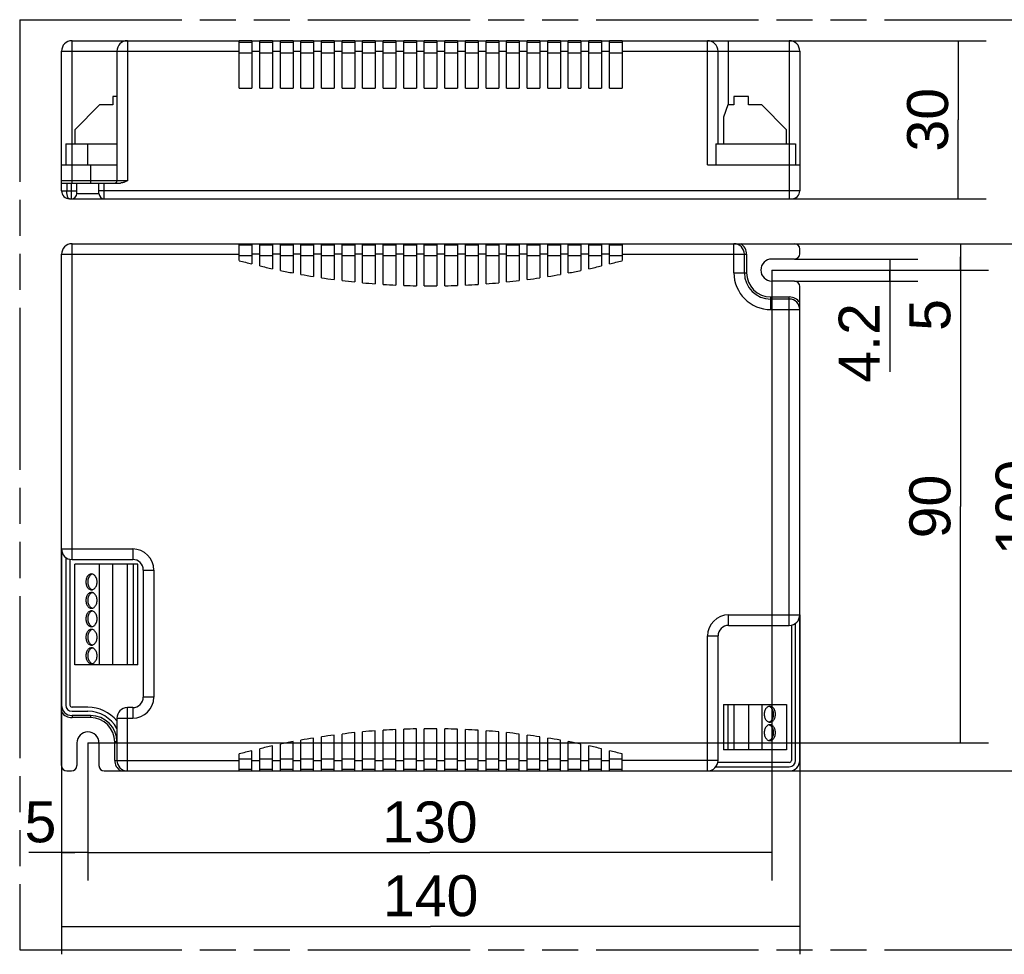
# Model space of a CAD drawing. Header units: millimetres. Extents: x 0 to 210, y 0 to 297.
# Tile 3 of 10: x 50 to 103, y 132 to 183. Entities that reach past the tile are written whole.
import ezdxf
from ezdxf.enums import TextEntityAlignment as Align

# ---------------------------------------------------------------- set-up
doc = ezdxf.new("R2010")
doc.units = ezdxf.units.MM
doc.header["$LTSCALE"] = 19.36
doc.linetypes.add('PHANTOM', pattern=[0.8, 0.45, -0.05, 0.1, -0.05, 0.1, -0.05])
doc.layers.get('0').update_dxf_attribs({"linetype": 'CONTINUOUS'})
for name, color, linetype in [('DEFAULT_3', 7, 'PHANTOM'), ('Z_AXIS', 7, 'CONTINUOUS'), ('Z_DIM_2D', 7, 'CONTINUOUS')]:
    doc.layers.add(name, color=color, linetype=linetype)
doc.styles.add('TEXTSTYLE_3', font='helveticaneueltw1g-ltcn.otf')
doc.dimstyles.new('DIMSTYLE_1', dxfattribs={"dimtxt": 2.2, "dimasz": 3.5, "dimexe": 1.5, "dimexo": 0, "dimgap": 0.55, "dimtad": 1, "dimdec": 0, "dimlfac": 3.529412, "dimdsep": 46, "dimtxsty": 'TEXTSTYLE_3', "dimcen": 0.09, "dimclrt": 5, "dimadec": 0, "dimazin": 0, "dimtp": 0.5, "dimtm": 0.5, "dimtfac": 1, "dimtdec": 0, "dimtofl": 0, "dimtmove": 0, "dimatfit": 3, "dimfxl": 0, "dimtolj": 1, "dimarcsym": 0})
doc.dimstyles.new('DIMSTYLE_2', dxfattribs={"dimtxt": 2.2, "dimasz": 3.5, "dimexe": 1.5, "dimexo": 0, "dimgap": 0.55, "dimtad": 1, "dimdec": 0, "dimlfac": 3.529412, "dimdsep": 46, "dimtxsty": 'TEXTSTYLE_3', "dimcen": 0.09, "dimclrt": 5, "dimadec": 0, "dimazin": 0, "dimtp": 0.3, "dimtm": 0.3, "dimtfac": 1, "dimtdec": 0, "dimtofl": 0, "dimtmove": 0, "dimatfit": 3, "dimfxl": 0, "dimtolj": 1, "dimarcsym": 0})
doc.dimstyles.new('DIMSTYLE_3', dxfattribs={"dimtxt": 2.2, "dimasz": 3.5, "dimexe": 1.5, "dimexo": 0, "dimgap": 0.55, "dimtad": 1, "dimlfac": 3.529412, "dimdsep": 46, "dimtxsty": 'TEXTSTYLE_3', "dimcen": 0.09, "dimclrt": 5, "dimadec": 0, "dimazin": 0, "dimtp": 0.1, "dimtm": 0.1, "dimtfac": 1, "dimtofl": 0, "dimtmove": 0, "dimatfit": 3, "dimfxl": 0, "dimtolj": 1, "dimarcsym": 0})
doc.dimstyles.new('DIMSTYLE_4', dxfattribs={"dimtxt": 2.2, "dimasz": 3.5, "dimexe": 1.5, "dimexo": 0, "dimgap": 0.55, "dimtad": 1, "dimlfac": 3.529412, "dimdsep": 46, "dimtxsty": 'TEXTSTYLE_3', "dimcen": 0.09, "dimclrt": 5, "dimadec": 0, "dimazin": 0, "dimtp": 0.5, "dimtm": 0.5, "dimtfac": 1, "dimtofl": 0, "dimtmove": 0, "dimatfit": 3, "dimfxl": 0, "dimtolj": 1, "dimarcsym": 0})
doc.dimstyles.new('DIMSTYLE_5', dxfattribs={"dimtxt": 2.2, "dimasz": 3.5, "dimexe": 1.5, "dimexo": 0, "dimgap": 0.55, "dimtad": 1, "dimlfac": 3.529412, "dimdsep": 46, "dimtxsty": 'TEXTSTYLE_3', "dimcen": 0.09, "dimclrt": 5, "dimadec": 0, "dimazin": 0, "dimtp": 0.3, "dimtm": 0.3, "dimtfac": 1, "dimtofl": 0, "dimtmove": 0, "dimatfit": 3, "dimfxl": 0, "dimtolj": 1, "dimarcsym": 0})
doc.dimstyles.new('DIMSTYLE_6', dxfattribs={"dimtxt": 2.2, "dimasz": 3.5, "dimexe": 1.5, "dimexo": 0, "dimgap": 0.55, "dimtad": 1, "dimlfac": 3.529412, "dimdsep": 46, "dimtxsty": 'TEXTSTYLE_3', "dimcen": 0.09, "dimclrt": 5, "dimadec": 0, "dimazin": 0, "dimtp": 0.2, "dimtm": 0.2, "dimtfac": 1, "dimtofl": 0, "dimtmove": 0, "dimatfit": 3, "dimfxl": 0, "dimtolj": 1, "dimarcsym": 0})

# ---------------------------------------------------------------- blocks, each defined once
blk = doc.blocks.new('*D1')
at = {"layer": 'Z_DIM_2D', "color": 2, "linetype": 'Continuous'}
for p, q in [((90.541, 169.221), (90.541, 136.411)), ((53.792, 143.806), (53.792, 136.411)), ((53.792, 137.911), (72.166, 137.911)), ((90.541, 137.911), (72.166, 137.911))]:
    blk.add_line(p, q, dxfattribs=at)
at = {"layer": 'Z_DIM_2D', "color": 5, "linetype": 'Continuous', "style": 'TEXTSTYLE_3'}
blk.add_text('130', height=2.2, dxfattribs=at).set_placement((72.166, 138.461), align=Align.CENTER)
blk = doc.blocks.new('_NONE')
blk = doc.blocks.new('*D2')
at = {"layer": 'Z_DIM_2D', "color": 2, "linetype": 'Continuous'}
for p, q in [((90.541, 169.221), (102.179, 169.221)), ((100.679, 169.221), (100.679, 156.514)), ((100.679, 143.806), (100.679, 156.514)), ((53.792, 143.806), (102.179, 143.806))]:
    blk.add_line(p, q, dxfattribs=at)
at = {"layer": 'Z_DIM_2D', "color": 5, "linetype": 'Continuous', "style": 'TEXTSTYLE_3'}
blk.add_text('90', height=2.2, rotation=90, dxfattribs=at).set_placement((100.129, 156.514), align=Align.CENTER)
blk = doc.blocks.new('*D3')
at = {"layer": 'Z_DIM_2D', "color": 2, "linetype": 'Continuous'}
for p, q in [((53.792, 143.806), (53.792, 136.416)), ((52.376, 142.588), (52.376, 136.416)), ((53.084, 137.916), (50.621, 137.916)), ((52.376, 137.916), (53.084, 137.916)), ((53.792, 137.916), (53.084, 137.916))]:
    blk.add_line(p, q, dxfattribs=at)
at = {"layer": 'Z_DIM_2D', "color": 5, "linetype": 'Continuous', "style": 'TEXTSTYLE_3'}
blk.add_text('5', height=2.2, dxfattribs=at).set_placement((52.099, 138.466), align=Align.RIGHT)
blk = doc.blocks.new('*D4')
at = {"layer": 'Z_DIM_2D', "color": 2, "linetype": 'Continuous'}
for p, q in [((91.759, 170.638), (102.179, 170.638)), ((100.679, 170.638), (100.679, 169.93)), ((100.679, 169.221), (100.679, 169.93)), ((100.679, 169.93), (100.679, 166.188)), ((90.541, 169.221), (102.179, 169.221))]:
    blk.add_line(p, q, dxfattribs=at)
at = {"layer": 'Z_DIM_2D', "color": 5, "linetype": 'Continuous', "style": 'TEXTSTYLE_3'}
blk.add_text('5', height=2.2, rotation=90, dxfattribs=at).set_placement((100.129, 167.666), align=Align.RIGHT)
blk = doc.blocks.new('*D5')
at = {"layer": 'Z_DIM_2D', "color": 2, "linetype": 'Continuous'}
for p, q in [((52.376, 154.233), (52.376, 132.446)), ((92.042, 150.691), (92.042, 132.446)), ((52.376, 133.946), (72.209, 133.946)), ((92.042, 133.946), (72.209, 133.946))]:
    blk.add_line(p, q, dxfattribs=at)
at = {"layer": 'Z_DIM_2D', "color": 5, "linetype": 'Continuous', "style": 'TEXTSTYLE_3'}
blk.add_text('140', height=2.2, dxfattribs=at).set_placement((72.209, 134.496), align=Align.CENTER)
blk = doc.blocks.new('*D6')
at = {"layer": 'Z_DIM_2D', "color": 2, "linetype": 'Continuous'}
for p, q in [((88.501, 170.638), (106.813, 170.638)), ((105.313, 170.638), (105.313, 156.471)), ((105.313, 142.305), (105.313, 156.471)), ((87.084, 142.305), (106.813, 142.305))]:
    blk.add_line(p, q, dxfattribs=at)
at = {"layer": 'Z_DIM_2D', "color": 5, "linetype": 'Continuous', "style": 'TEXTSTYLE_3'}
blk.add_text('100', height=2.2, rotation=90, dxfattribs=at).set_placement((104.763, 156.471), align=Align.CENTER)
blk = doc.blocks.new('*D7')
at = {"layer": 'Z_DIM_2D', "color": 2, "linetype": 'Continuous'}
for p, q in [((91.759, 169.816), (98.379, 169.816)), ((96.879, 169.816), (96.879, 169.221)), ((96.879, 168.626), (96.879, 169.221)), ((96.879, 169.221), (96.879, 163.75)), ((91.759, 168.626), (98.379, 168.626))]:
    blk.add_line(p, q, dxfattribs=at)
at = {"layer": 'Z_DIM_2D', "color": 5, "linetype": 'Continuous', "style": 'TEXTSTYLE_3'}
blk.add_text('4.2', height=2.2, rotation=90, dxfattribs=at).set_placement((96.329, 167.444), align=Align.RIGHT)
blk = doc.blocks.new('*D8')
at = {"layer": 'Z_DIM_2D', "color": 2, "linetype": 'Continuous'}
for p, q in [((91.476, 181.552), (102.056, 181.552)), ((100.556, 181.552), (100.556, 177.302)), ((100.556, 173.052), (100.556, 177.302)), ((91.476, 173.052), (102.056, 173.052))]:
    blk.add_line(p, q, dxfattribs=at)
at = {"layer": 'Z_DIM_2D', "color": 5, "linetype": 'Continuous', "style": 'TEXTSTYLE_3'}
blk.add_text('30', height=2.2, rotation=90, dxfattribs=at).set_placement((100.006, 177.302), align=Align.CENTER)

msp = doc.modelspace()

# ---------------------------------------------------------------- linework, layer by layer
at = {"color": 9, "linetype": 'Continuous'}
for p, q in [((52.9422, 173.9021), (52.9422, 181.5521)), ((55.9172, 181.5521), (55.9172, 174.0155)), ((87.0839, 174.8796), (87.0839, 181.5521)), ((88.2172, 178.0955), (88.2172, 181.5521)), ((91.4756, 181.5521), (91.4756, 173.0521)), ((52.3756, 180.9855), (61.9239, 180.9855)), ((62.6039, 180.9855), (63.0289, 180.9855)), ((63.7089, 180.9855), (64.1339, 180.9855)), ((64.8139, 180.9855), (65.2389, 180.9855)), ((65.9189, 180.9855), (66.3439, 180.9855)), ((67.0239, 180.9855), (67.4489, 180.9855)), ((68.1289, 180.9855), (68.5539, 180.9855)), ((69.2339, 180.9855), (69.6589, 180.9855)), ((70.3389, 180.9855), (70.7639, 180.9855)), ((71.4439, 180.9855), (71.8689, 180.9855)), ((72.5489, 180.9855), (72.9739, 180.9855)), ((73.6539, 180.9855), (74.0789, 180.9855)), ((74.7589, 180.9855), (75.1839, 180.9855)), ((75.8639, 180.9855), (76.2889, 180.9855)), ((76.9689, 180.9855), (77.3939, 180.9855)), ((78.0739, 180.9855), (78.4989, 180.9855)), ((79.1789, 180.9855), (79.6039, 180.9855)), ((80.2839, 180.9855), (80.7089, 180.9855)), ((81.3889, 180.9855), (81.8139, 180.9855)), ((82.4939, 180.9855), (92.0422, 180.9855)), ((61.9239, 180.9005), (62.6039, 180.9005)), ((63.0289, 180.9005), (63.7089, 180.9005)), ((64.1339, 180.9005), (64.8139, 180.9005)), ((65.2389, 180.9005), (65.9189, 180.9005)), ((66.3439, 180.9005), (67.0239, 180.9005)), ((67.4489, 180.9005), (68.1289, 180.9005)), ((68.5539, 180.9005), (69.2339, 180.9005)), ((69.6589, 180.9005), (70.3389, 180.9005)), ((70.7639, 180.9005), (71.4439, 180.9005)), ((71.8689, 180.9005), (72.5489, 180.9005)), ((72.9739, 180.9005), (73.6539, 180.9005)), ((74.0789, 180.9005), (74.7589, 180.9005)), ((75.1839, 180.9005), (75.8639, 180.9005)), ((76.2889, 180.9005), (76.9689, 180.9005)), ((77.3939, 180.9005), (78.0739, 180.9005)), ((78.4989, 180.9005), (79.1789, 180.9005)), ((79.6039, 180.9005), (80.2839, 180.9005)), ((80.7089, 180.9005), (81.3889, 180.9005)), ((81.8139, 180.9005), (82.4939, 180.9005)), ((53.9339, 174.8796), (53.9339, 173.9021)), ((55.9172, 174.0155), (52.3756, 174.0155)), ((52.6589, 173.9021), (52.6589, 173.4771)), ((52.9139, 173.0521), (52.9139, 173.9021)), ((54.6706, 173.0521), (54.6706, 173.9021)), ((52.3756, 173.4771), (53.1972, 173.4771)), ((53.1972, 173.3355), (54.3872, 173.3355)), ((92.0422, 173.4771), (54.3872, 173.4771)), ((52.9422, 153.6664), (52.9422, 170.6381)), ((88.5006, 169.0798), (88.5006, 170.6381)), ((52.3756, 170.0714), (61.9239, 170.0714)), ((62.6039, 169.9864), (61.9239, 169.9864)), ((63.0289, 170.0714), (62.6039, 170.0714)), ((63.7089, 169.9864), (63.0289, 169.9864)), ((64.1339, 170.0714), (63.7089, 170.0714)), ((64.8139, 169.9864), (64.1339, 169.9864)), ((65.2389, 170.0714), (64.8139, 170.0714)), ((65.9189, 169.9864), (65.2389, 169.9864)), ((66.3439, 170.0714), (65.9189, 170.0714)), ((67.0239, 169.9864), (66.3439, 169.9864)), ((67.4489, 170.0714), (67.0239, 170.0714)), ((68.1289, 169.9864), (67.4489, 169.9864)), ((68.5539, 170.0714), (68.1289, 170.0714)), ((69.2339, 169.9864), (68.5539, 169.9864)), ((69.6589, 170.0714), (69.2339, 170.0714)), ((70.3389, 169.9864), (69.6589, 169.9864)), ((70.7639, 170.0714), (70.3389, 170.0714)), ((71.4439, 169.9864), (70.7639, 169.9864)), ((71.8689, 170.0714), (71.4439, 170.0714)), ((72.5489, 169.9864), (71.8689, 169.9864)), ((72.9739, 170.0714), (72.5489, 170.0714)), ((73.6539, 169.9864), (72.9739, 169.9864)), ((74.0789, 170.0714), (73.6539, 170.0714)), ((74.7589, 169.9864), (74.0789, 169.9864)), ((75.1839, 170.0714), (74.7589, 170.0714)), ((75.8639, 169.9864), (75.1839, 169.9864)), ((76.2889, 170.0714), (75.8639, 170.0714)), ((76.9689, 169.9864), (76.2889, 169.9864)), ((77.3939, 170.0714), (76.9689, 170.0714)), ((78.0739, 169.9864), (77.3939, 169.9864)), ((78.4989, 170.0714), (78.0739, 170.0714)), ((79.1789, 169.9864), (78.4989, 169.9864)), ((79.6039, 170.0714), (79.1789, 170.0714)), ((80.2839, 169.9864), (79.6039, 169.9864)), ((80.7089, 170.0714), (80.2839, 170.0714)), ((81.3889, 169.9864), (80.7089, 169.9864)), ((81.8139, 170.0714), (81.3889, 170.0714)), ((82.4939, 169.9864), (81.8139, 169.9864)), ((82.4939, 170.0714), (89.1806, 170.0714)), ((89.1806, 170.0714), (89.1806, 169.0798)), ((88.5006, 169.0798), (89.1806, 169.0798)), ((90.4839, 167.7764), (91.4756, 167.7764)), ((90.4839, 167.0964), (90.4839, 167.7764)), ((91.4756, 150.1248), (91.4756, 167.7764)), ((90.4839, 167.0964), (92.0422, 167.0964)), ((52.3756, 154.2331), (56.2006, 154.2331)), ((56.2006, 154.2331), (56.2006, 153.6664)), ((56.7672, 153.0998), (57.3339, 153.0998)), ((57.3339, 153.0998), (57.3339, 146.2714)), ((88.2172, 150.6914), (92.0422, 150.6914)), ((88.2172, 150.1248), (88.2172, 150.6914)), ((87.0839, 149.5581), (87.6506, 149.5581)), ((87.0839, 142.3048), (87.0839, 149.5581)), ((57.3339, 146.2714), (56.7672, 146.2714)), ((55.9172, 142.3048), (55.9172, 145.7048)), ((56.2006, 145.7048), (56.2006, 145.1381)), ((52.9422, 145.2798), (52.9422, 145.1664)), ((53.9339, 145.1664), (52.9422, 145.1664)), ((53.9339, 145.2798), (53.9339, 145.1664)), ((55.3506, 145.1381), (56.2006, 145.1381)), ((55.2372, 142.8714), (55.2372, 143.8631)), ((55.3506, 143.8631), (55.2372, 143.8631)), ((55.2372, 142.8714), (61.9239, 142.8714)), ((61.9239, 142.9564), (62.6039, 142.9564)), ((62.6039, 142.8714), (63.0289, 142.8714)), ((63.0289, 142.9564), (63.7089, 142.9564)), ((63.7089, 142.8714), (64.1339, 142.8714)), ((64.1339, 142.9564), (64.8139, 142.9564)), ((64.8139, 142.8714), (65.2389, 142.8714)), ((65.2389, 142.9564), (65.9189, 142.9564)), ((65.9189, 142.8714), (66.3439, 142.8714)), ((66.3439, 142.9564), (67.0239, 142.9564)), ((67.0239, 142.8714), (67.4489, 142.8714)), ((67.4489, 142.9564), (68.1289, 142.9564)), ((68.1289, 142.8714), (68.5539, 142.8714)), ((68.5539, 142.9564), (69.2339, 142.9564)), ((69.2339, 142.8714), (69.6589, 142.8714)), ((69.6589, 142.9564), (70.3389, 142.9564)), ((70.3389, 142.8714), (70.7639, 142.8714)), ((70.7639, 142.9564), (71.4439, 142.9564)), ((71.4439, 142.8714), (71.8689, 142.8714)), ((71.8689, 142.9564), (72.5489, 142.9564)), ((72.5489, 142.8714), (72.9739, 142.8714)), ((72.9739, 142.9564), (73.6539, 142.9564)), ((73.6539, 142.8714), (74.0789, 142.8714)), ((74.0789, 142.9564), (74.7589, 142.9564)), ((74.7589, 142.8714), (75.1839, 142.8714)), ((75.1839, 142.9564), (75.8639, 142.9564)), ((75.8639, 142.8714), (76.2889, 142.8714)), ((76.2889, 142.9564), (76.9689, 142.9564)), ((76.9689, 142.8714), (77.3939, 142.8714)), ((77.3939, 142.9564), (78.0739, 142.9564)), ((78.0739, 142.8714), (78.4989, 142.8714)), ((78.4989, 142.9564), (79.1789, 142.9564)), ((79.1789, 142.8714), (79.6039, 142.8714)), ((79.6039, 142.9564), (80.2839, 142.9564)), ((80.2839, 142.8714), (80.7089, 142.8714)), ((80.7089, 142.9564), (81.3889, 142.9564)), ((81.3889, 142.8714), (81.8139, 142.8714)), ((81.8139, 142.9564), (82.4939, 142.9564)), ((87.6506, 142.8714), (82.4939, 142.8714))]:
    msp.add_line(p, q, dxfattribs=at)
at = {"color": 7, "linetype": 'Continuous'}
for p, q in [((52.9422, 181.5521), (61.9239, 181.5521)), ((61.9239, 179.0021), (61.9239, 181.5521)), ((61.9239, 181.4671), (62.6039, 181.4671)), ((62.6039, 181.5521), (62.6039, 179.0021)), ((62.6039, 181.5521), (63.0289, 181.5521)), ((63.0289, 179.0021), (63.0289, 181.5521)), ((63.0289, 181.4671), (63.7089, 181.4671)), ((63.7089, 181.5521), (63.7089, 179.0021)), ((63.7089, 181.5521), (64.1339, 181.5521)), ((64.1339, 179.0021), (64.1339, 181.5521)), ((64.1339, 181.4671), (64.8139, 181.4671)), ((64.8139, 181.5521), (64.8139, 179.0021)), ((64.8139, 181.5521), (65.2389, 181.5521)), ((65.2389, 179.0021), (65.2389, 181.5521)), ((65.2389, 181.4671), (65.9189, 181.4671)), ((65.9189, 181.5521), (65.9189, 179.0021)), ((65.9189, 181.5521), (66.3439, 181.5521)), ((66.3439, 179.0021), (66.3439, 181.5521)), ((66.3439, 181.4671), (67.0239, 181.4671)), ((67.0239, 181.5521), (67.0239, 179.0021)), ((67.0239, 181.5521), (67.4489, 181.5521)), ((67.4489, 179.0021), (67.4489, 181.5521)), ((67.4489, 181.4671), (68.1289, 181.4671)), ((68.1289, 181.5521), (68.1289, 179.0021)), ((68.1289, 181.5521), (68.5539, 181.5521)), ((68.5539, 179.0021), (68.5539, 181.5521)), ((68.5539, 181.4671), (69.2339, 181.4671)), ((69.2339, 181.5521), (69.2339, 179.0021)), ((69.2339, 181.5521), (69.6589, 181.5521)), ((69.6589, 179.0021), (69.6589, 181.5521)), ((69.6589, 181.4671), (70.3389, 181.4671)), ((70.3389, 181.5521), (70.3389, 179.0021)), ((70.3389, 181.5521), (70.7639, 181.5521)), ((70.7639, 179.0021), (70.7639, 181.5521)), ((70.7639, 181.4671), (71.4439, 181.4671)), ((71.4439, 181.5521), (71.4439, 179.0021)), ((71.4439, 181.5521), (71.8689, 181.5521)), ((71.8689, 179.0021), (71.8689, 181.5521)), ((71.8689, 181.4671), (72.5489, 181.4671)), ((72.5489, 181.5521), (72.5489, 179.0021)), ((72.5489, 181.5521), (72.9739, 181.5521)), ((72.9739, 179.0021), (72.9739, 181.5521)), ((72.9739, 181.4671), (73.6539, 181.4671)), ((73.6539, 181.5521), (73.6539, 179.0021)), ((73.6539, 181.5521), (74.0789, 181.5521)), ((74.0789, 179.0021), (74.0789, 181.5521)), ((74.0789, 181.4671), (74.7589, 181.4671)), ((74.7589, 181.5521), (74.7589, 179.0021)), ((74.7589, 181.5521), (75.1839, 181.5521)), ((75.1839, 179.0021), (75.1839, 181.5521)), ((75.1839, 181.4671), (75.8639, 181.4671)), ((75.8639, 181.5521), (75.8639, 179.0021)), ((75.8639, 181.5521), (76.2889, 181.5521)), ((76.2889, 179.0021), (76.2889, 181.5521)), ((76.2889, 181.4671), (76.9689, 181.4671)), ((76.9689, 181.5521), (77.3939, 181.5521)), ((76.9689, 181.5521), (76.9689, 179.0021)), ((77.3939, 179.0021), (77.3939, 181.5521)), ((77.3939, 181.4671), (78.0739, 181.4671)), ((78.0739, 181.5521), (78.4989, 181.5521)), ((78.0739, 181.5521), (78.0739, 179.0021)), ((78.4989, 179.0021), (78.4989, 181.5521)), ((78.4989, 181.4671), (79.1789, 181.4671)), ((79.1789, 181.5521), (79.6039, 181.5521)), ((79.1789, 181.5521), (79.1789, 179.0021)), ((79.6039, 179.0021), (79.6039, 181.5521)), ((79.6039, 181.4671), (80.2839, 181.4671)), ((80.2839, 181.5521), (80.7089, 181.5521)), ((80.2839, 181.5521), (80.2839, 179.0021)), ((80.7089, 179.0021), (80.7089, 181.5521)), ((80.7089, 181.4671), (81.3889, 181.4671)), ((81.3889, 181.5521), (81.8139, 181.5521)), ((81.3889, 181.5521), (81.3889, 179.0021)), ((81.8139, 179.0021), (81.8139, 181.5521)), ((81.8139, 181.4671), (82.4939, 181.4671)), ((82.4939, 181.5521), (91.4756, 181.5521)), ((82.4939, 181.5521), (82.4939, 179.0021)), ((52.3756, 173.4771), (52.3756, 180.9855)), ((55.3506, 180.9855), (55.3506, 174.0155)), ((87.6506, 176.013), (87.6506, 180.9855)), ((92.0422, 180.9855), (92.0422, 173.4771)), ((61.9239, 179.0021), (62.6039, 179.0021)), ((63.0289, 179.0021), (63.7089, 179.0021)), ((64.1339, 179.0021), (64.8139, 179.0021)), ((65.2389, 179.0021), (65.9189, 179.0021)), ((66.3439, 179.0021), (67.0239, 179.0021)), ((67.4489, 179.0021), (68.1289, 179.0021)), ((68.5539, 179.0021), (69.2339, 179.0021)), ((69.6589, 179.0021), (70.3389, 179.0021)), ((70.7639, 179.0021), (71.4439, 179.0021)), ((71.8689, 179.0021), (72.5489, 179.0021)), ((72.9739, 179.0021), (73.6539, 179.0021)), ((74.0789, 179.0021), (74.7589, 179.0021)), ((75.1839, 179.0021), (75.8639, 179.0021)), ((76.2889, 179.0021), (76.9689, 179.0021)), ((77.3939, 179.0021), (78.0739, 179.0021)), ((78.4989, 179.0021), (79.1789, 179.0021)), ((79.6039, 179.0021), (80.2839, 179.0021)), ((80.7089, 179.0021), (81.3889, 179.0021)), ((81.8139, 179.0021), (82.4939, 179.0021)), ((55.1239, 178.5488), (55.1239, 178.0955)), ((55.3506, 178.5488), (55.1239, 178.5488)), ((89.2939, 178.5488), (88.5006, 178.5488)), ((88.5006, 178.5488), (88.5006, 178.0955)), ((89.2939, 178.0955), (89.2939, 178.5488)), ((54.4156, 178.0955), (53.0839, 176.7638)), ((55.1239, 178.0955), (54.4156, 178.0955)), ((88.1711, 178.0955), (87.9339, 177.4438)), ((88.5006, 178.0955), (88.1711, 178.0955)), ((90.0022, 178.0955), (89.2939, 178.0955)), ((91.3339, 176.7638), (90.0022, 178.0955)), ((87.9339, 177.4438), (87.9339, 176.013)), ((53.0839, 176.7638), (53.0839, 176.013)), ((91.3339, 176.013), (91.3339, 176.7638)), ((52.6022, 176.013), (52.6022, 174.8796)), ((52.6022, 176.013), (53.7922, 176.013)), ((87.5372, 176.013), (91.8156, 176.013)), ((87.5372, 176.013), (87.5372, 174.8796)), ((91.8156, 176.013), (91.8156, 174.8796)), ((52.3756, 174.8796), (53.9339, 174.8796)), ((87.0839, 174.8796), (92.0422, 174.8796)), ((52.3756, 173.9021), (55.5413, 173.9021)), ((53.1972, 173.3355), (53.1972, 173.9021)), ((54.3872, 173.3355), (54.3872, 173.9021)), ((52.8006, 173.0521), (91.6172, 173.0521)), ((52.9422, 170.6381), (91.7589, 170.6381)), ((61.9239, 169.728), (61.9239, 170.6381)), ((62.6039, 170.5531), (61.9239, 170.5531)), ((62.6039, 170.6381), (62.6039, 169.5519)), ((63.0289, 169.4483), (63.0289, 170.6381)), ((63.7089, 170.5531), (63.0289, 170.5531)), ((63.7089, 170.6381), (63.7089, 169.2928)), ((64.1339, 169.202), (64.1339, 170.6381)), ((64.8139, 170.5531), (64.1339, 170.5531)), ((64.8139, 170.6381), (64.8139, 169.0668)), ((65.2389, 168.9886), (65.2389, 170.6381)), ((65.9189, 170.5531), (65.2389, 170.5531)), ((65.9189, 170.6381), (65.9189, 168.8733)), ((66.3439, 168.8074), (66.3439, 170.6381)), ((67.0239, 170.5531), (66.3439, 170.5531)), ((67.0239, 170.6381), (67.0239, 168.7118)), ((67.4489, 168.6581), (67.4489, 170.6381)), ((68.1289, 170.5531), (67.4489, 170.5531)), ((68.1289, 170.6381), (68.1289, 168.5818)), ((68.5539, 168.5402), (68.5539, 170.6381)), ((69.2339, 170.5531), (68.5539, 170.5531)), ((69.2339, 170.6381), (69.2339, 168.4832)), ((69.6589, 168.4535), (69.6589, 170.6381)), ((70.3389, 170.5531), (69.6589, 170.5531)), ((70.3389, 170.6381), (70.3389, 168.4155)), ((70.7639, 168.3978), (70.7639, 170.6381)), ((71.4439, 170.5531), (70.7639, 170.5531)), ((71.4439, 170.6381), (71.4439, 168.3788)), ((71.8689, 168.3729), (71.8689, 170.6381)), ((72.5489, 170.5531), (71.8689, 170.5531)), ((72.5489, 170.6381), (72.5489, 168.3729)), ((72.9739, 168.3788), (72.9739, 170.6381)), ((73.6539, 170.5531), (72.9739, 170.5531)), ((73.6539, 170.6381), (73.6539, 168.3978)), ((74.0789, 168.4155), (74.0789, 170.6381)), ((74.7589, 170.5531), (74.0789, 170.5531)), ((74.7589, 170.6381), (74.7589, 168.4535)), ((75.1839, 168.4832), (75.1839, 170.6381)), ((75.8639, 170.5531), (75.1839, 170.5531)), ((75.8639, 170.6381), (75.8639, 168.5402)), ((76.2889, 168.5818), (76.2889, 170.6381)), ((76.9689, 170.5531), (76.2889, 170.5531)), ((76.9689, 170.6381), (76.9689, 168.6581)), ((77.3939, 168.7118), (77.3939, 170.6381)), ((78.0739, 170.5531), (77.3939, 170.5531)), ((78.0739, 170.6381), (78.0739, 168.8074)), ((78.4989, 168.8733), (78.4989, 170.6381)), ((79.1789, 170.5531), (78.4989, 170.5531)), ((79.1789, 170.6381), (79.1789, 168.9886)), ((79.6039, 169.0668), (79.6039, 170.6381)), ((80.2839, 170.5531), (79.6039, 170.5531)), ((80.2839, 170.6381), (80.2839, 169.202)), ((80.7089, 169.2928), (80.7089, 170.6381)), ((81.3889, 170.5531), (80.7089, 170.5531)), ((81.3889, 170.6381), (81.3889, 169.4483)), ((81.8139, 169.5519), (81.8139, 170.6381)), ((82.4939, 170.5531), (81.8139, 170.5531)), ((82.4939, 170.6381), (82.4939, 169.728)), ((92.0422, 170.0998), (92.0422, 170.3548)), ((52.3756, 142.5881), (52.3756, 170.0714)), ((89.0672, 169.0798), (89.0672, 170.0714)), ((91.7589, 169.8164), (90.5406, 169.8164)), ((91.7589, 168.6264), (90.5406, 168.6264)), ((92.0422, 142.8714), (92.0422, 168.3431)), ((91.4756, 167.6631), (90.4839, 167.6631)), ((52.6022, 153.7798), (52.6022, 145.8464)), ((52.8289, 153.6779), (52.8289, 145.8464)), ((52.9422, 153.6664), (56.2006, 153.6664)), ((53.0839, 147.9998), (53.0839, 153.4114)), ((56.4839, 153.4114), (53.0839, 153.4114)), ((54.4156, 147.9998), (54.4156, 153.4114)), ((55.1239, 147.9998), (55.1239, 153.4114)), ((55.9172, 147.9998), (55.9172, 153.4114)), ((56.2467, 147.9998), (56.2467, 153.4114)), ((56.4839, 147.9998), (56.4839, 153.4114)), ((56.7672, 153.0998), (56.7672, 146.2714)), ((54.0079, 152.8728), (53.9706, 152.8549)), ((54.0356, 152.8806), (54.0079, 152.8728)), ((53.9706, 152.0697), (54.0079, 152.0517)), ((54.0079, 151.8811), (53.9706, 151.8632)), ((54.0079, 152.0517), (54.0356, 152.044)), ((54.0356, 151.8889), (54.0079, 151.8811)), ((53.9706, 151.078), (54.0079, 151.0601)), ((54.0079, 150.8894), (53.9706, 150.8715)), ((54.0079, 151.0601), (54.0356, 151.0523)), ((54.0356, 150.8972), (54.0079, 150.8894)), ((53.9706, 150.0863), (54.0079, 150.0684)), ((54.0079, 149.8978), (53.9706, 149.8799)), ((54.0079, 150.0684), (54.0356, 150.0606)), ((54.0356, 149.9056), (54.0079, 149.8978)), ((88.2172, 150.1248), (91.4756, 150.1248)), ((91.5889, 150.1362), (91.5889, 142.8714)), ((91.8156, 142.8714), (91.8156, 150.2381)), ((87.6506, 142.8714), (87.6506, 149.5581)), ((53.9706, 149.0947), (54.0079, 149.0767)), ((54.0079, 148.9061), (53.9706, 148.8882)), ((54.0079, 149.0767), (54.0356, 149.069)), ((54.0356, 148.9139), (54.0079, 148.9061)), ((56.4839, 147.9998), (53.0839, 147.9998)), ((53.9706, 148.103), (54.0079, 148.0851)), ((54.0079, 148.0851), (54.0356, 148.0773)), ((53.7922, 145.7331), (52.9422, 145.7331)), ((52.9422, 145.5064), (53.7922, 145.5064)), ((56.2006, 145.7048), (55.9172, 145.7048)), ((87.9339, 145.8748), (91.3339, 145.8748)), ((87.9339, 145.8748), (87.9339, 143.4381)), ((88.1711, 145.8748), (88.1711, 143.4381)), ((88.5006, 145.8748), (88.5006, 143.4381)), ((89.2939, 145.8748), (89.2939, 143.4381)), ((90.0022, 145.8748), (90.0022, 143.4381)), ((91.3339, 145.8748), (91.3339, 143.4381)), ((53.9339, 145.2798), (52.9422, 145.2798)), ((55.3506, 145.1381), (55.3506, 142.8714)), ((69.2339, 142.3048), (69.2339, 144.4597)), ((69.6589, 142.3048), (69.6589, 144.4894)), ((70.3389, 142.3048), (70.3389, 144.5273)), ((70.7639, 142.3048), (70.7639, 144.5451)), ((71.4439, 142.3048), (71.4439, 144.5641)), ((71.8689, 142.3048), (71.8689, 144.57)), ((72.5489, 142.3048), (72.5489, 144.57)), ((72.9739, 142.3048), (72.9739, 144.5641)), ((73.6539, 142.3048), (73.6539, 144.5451)), ((74.0789, 142.3048), (74.0789, 144.5273)), ((74.7589, 142.3048), (74.7589, 144.4894)), ((75.1839, 142.3048), (75.1839, 144.4597)), ((65.2389, 142.3048), (65.2389, 143.9543)), ((65.9189, 142.3048), (65.9189, 144.0695)), ((66.3439, 142.3048), (66.3439, 144.1354)), ((67.0239, 142.3048), (67.0239, 144.2311)), ((67.4489, 142.3048), (67.4489, 144.2848)), ((68.1289, 142.3048), (68.1289, 144.361)), ((68.5539, 142.3048), (68.5539, 144.4027)), ((75.8639, 142.3048), (75.8639, 144.4027)), ((76.2889, 142.3048), (76.2889, 144.361)), ((76.9689, 142.3048), (76.9689, 144.2848)), ((77.3939, 142.3048), (77.3939, 144.2311)), ((78.0739, 142.3048), (78.0739, 144.1354)), ((78.4989, 142.3048), (78.4989, 144.0695)), ((79.1789, 142.3048), (79.1789, 143.9543)), ((53.1972, 143.8064), (53.1972, 142.5881)), ((54.3872, 143.8064), (54.3872, 142.5881)), ((62.6039, 142.3048), (62.6039, 143.391)), ((63.0289, 142.3048), (63.0289, 143.4946)), ((63.7089, 142.3048), (63.7089, 143.65)), ((64.1339, 142.3048), (64.1339, 143.7408)), ((64.8139, 142.3048), (64.8139, 143.876)), ((79.6039, 142.3048), (79.6039, 143.876)), ((80.2839, 142.3048), (80.2839, 143.7408)), ((80.7089, 142.3048), (80.7089, 143.65)), ((81.3889, 142.3048), (81.3889, 143.4946)), ((81.8139, 142.3048), (81.8139, 143.391)), ((91.3339, 143.4381), (87.9339, 143.4381)), ((61.9239, 142.3048), (61.9239, 143.2149)), ((82.4939, 142.3048), (82.4939, 143.2149)), ((52.6589, 142.3048), (52.9139, 142.3048)), ((54.6706, 142.3048), (91.4756, 142.3048)), ((61.9239, 142.3898), (62.6039, 142.3898)), ((63.0289, 142.3898), (63.7089, 142.3898)), ((64.1339, 142.3898), (64.8139, 142.3898)), ((65.2389, 142.3898), (65.9189, 142.3898)), ((66.3439, 142.3898), (67.0239, 142.3898)), ((67.4489, 142.3898), (68.1289, 142.3898)), ((68.5539, 142.3898), (69.2339, 142.3898)), ((69.6589, 142.3898), (70.3389, 142.3898)), ((70.7639, 142.3898), (71.4439, 142.3898)), ((71.8689, 142.3898), (72.5489, 142.3898)), ((72.9739, 142.3898), (73.6539, 142.3898)), ((74.0789, 142.3898), (74.7589, 142.3898)), ((75.1839, 142.3898), (75.8639, 142.3898)), ((76.2889, 142.3898), (76.9689, 142.3898)), ((77.3939, 142.3898), (78.0739, 142.3898)), ((78.4989, 142.3898), (79.1789, 142.3898)), ((79.6039, 142.3898), (80.2839, 142.3898)), ((80.7089, 142.3898), (81.3889, 142.3898)), ((81.8139, 142.3898), (82.4939, 142.3898)), ((87.5372, 142.5314), (91.4756, 142.5314)), ((91.4756, 142.7581), (87.6391, 142.7581))]:
    msp.add_line(p, q, dxfattribs=at)
for points in [[(55.9172, 174.0155), (55.8755, 173.9967), (55.8347, 173.9791), (55.7949, 173.9627), (55.756, 173.9477), (55.7178, 173.9345), (55.6805, 173.9233), (55.6443, 173.9143), (55.6091, 173.9077), (55.5747, 173.9037), (55.5413, 173.9021)], [(53.9855, 152.8873), (53.949, 152.8841), (53.9135, 152.8749), (53.8789, 152.8596), (53.8458, 152.8386), (53.8148, 152.812), (53.7862, 152.7804), (53.7605, 152.7441), (53.7381, 152.7037), (53.7194, 152.6598), (53.7045, 152.613), (53.6937, 152.564), (53.6871, 152.5135), (53.685, 152.4623), (53.6871, 152.411), (53.6937, 152.3606), (53.7045, 152.3116), (53.7194, 152.2648), (53.7381, 152.2208), (53.7605, 152.1805), (53.7862, 152.1441), (53.8148, 152.1125), (53.8458, 152.0859), (53.8789, 152.0649), (53.9135, 152.0496), (53.949, 152.0404), (53.9855, 152.0373)], [(53.9855, 152.0373), (54.0219, 152.0404), (54.0574, 152.0496), (54.092, 152.0649), (54.1251, 152.0859), (54.1562, 152.1125), (54.1847, 152.1441), (54.2104, 152.1805), (54.2328, 152.2208), (54.2515, 152.2648), (54.2665, 152.3116), (54.2772, 152.3606), (54.2838, 152.411), (54.286, 152.4623), (54.2838, 152.5135), (54.2772, 152.564), (54.2665, 152.613), (54.2515, 152.6598), (54.2328, 152.7037), (54.2104, 152.7441), (54.1847, 152.7804), (54.1562, 152.812), (54.1251, 152.8386), (54.092, 152.8596), (54.0574, 152.8749), (54.0219, 152.8841), (53.9855, 152.8873)], [(53.9706, 152.8549), (53.9354, 152.8303), (53.9027, 152.7994), (53.8731, 152.7628), (53.8472, 152.721), (53.8254, 152.6748), (53.808, 152.6249), (53.7954, 152.5723), (53.7877, 152.5177), (53.7851, 152.4623), (53.7877, 152.4068), (53.7954, 152.3523), (53.808, 152.2996), (53.8254, 152.2498), (53.8472, 152.2036), (53.8731, 152.1617), (53.9027, 152.1251), (53.9354, 152.0942), (53.9706, 152.0697)], [(53.9855, 151.8956), (53.949, 151.8924), (53.9135, 151.8832), (53.8789, 151.8679), (53.8458, 151.8469), (53.8148, 151.8203), (53.7862, 151.7887), (53.7605, 151.7524), (53.7381, 151.712), (53.7194, 151.6681), (53.7045, 151.6213), (53.6937, 151.5723), (53.6871, 151.5218), (53.685, 151.4706), (53.6871, 151.4194), (53.6937, 151.3689), (53.7045, 151.3199), (53.7194, 151.2731), (53.7381, 151.2292), (53.7605, 151.1888), (53.7862, 151.1525), (53.8148, 151.1209), (53.8458, 151.0943), (53.8789, 151.0732), (53.9135, 151.0579), (53.949, 151.0488), (53.9855, 151.0456)], [(53.9706, 151.8632), (53.9354, 151.8387), (53.9027, 151.8077), (53.8731, 151.7711), (53.8472, 151.7293), (53.8254, 151.6831), (53.808, 151.6332), (53.7954, 151.5806), (53.7877, 151.5261), (53.7851, 151.4706), (53.7877, 151.4151), (53.7954, 151.3606), (53.808, 151.308), (53.8254, 151.2581), (53.8472, 151.2119), (53.8731, 151.1701), (53.9027, 151.1335), (53.9354, 151.1025), (53.9706, 151.078)], [(53.9855, 151.0456), (54.0219, 151.0488), (54.0574, 151.0579), (54.092, 151.0732), (54.1251, 151.0943), (54.1562, 151.1209), (54.1847, 151.1525), (54.2104, 151.1888), (54.2328, 151.2292), (54.2515, 151.2731), (54.2665, 151.3199), (54.2772, 151.3689), (54.2838, 151.4194), (54.286, 151.4706), (54.2838, 151.5218), (54.2772, 151.5723), (54.2665, 151.6213), (54.2515, 151.6681), (54.2328, 151.712), (54.2104, 151.7524), (54.1847, 151.7887), (54.1562, 151.8203), (54.1251, 151.8469), (54.092, 151.8679), (54.0574, 151.8832), (54.0219, 151.8924), (53.9855, 151.8956)], [(53.9855, 150.9039), (53.949, 150.9008), (53.9135, 150.8916), (53.8789, 150.8763), (53.8458, 150.8552), (53.8148, 150.8287), (53.7862, 150.797), (53.7605, 150.7607), (53.7381, 150.7204), (53.7194, 150.6764), (53.7045, 150.6296), (53.6937, 150.5806), (53.6871, 150.5302), (53.685, 150.4789), (53.6871, 150.4277), (53.6937, 150.3772), (53.7045, 150.3282), (53.7194, 150.2814), (53.7381, 150.2375), (53.7605, 150.1971), (53.7862, 150.1608), (53.8148, 150.1292), (53.8458, 150.1026), (53.8789, 150.0816), (53.9135, 150.0663), (53.949, 150.0571), (53.9855, 150.0539)], [(53.9706, 150.8715), (53.9354, 150.847), (53.9027, 150.8161), (53.8731, 150.7795), (53.8472, 150.7376), (53.8254, 150.6914), (53.808, 150.6416), (53.7954, 150.5889), (53.7877, 150.5344), (53.7851, 150.4789), (53.7877, 150.4235), (53.7954, 150.3689), (53.808, 150.3163), (53.8254, 150.2664), (53.8472, 150.2202), (53.8731, 150.1784), (53.9027, 150.1418), (53.9354, 150.1109), (53.9706, 150.0863)], [(53.9855, 150.0539), (54.0219, 150.0571), (54.0574, 150.0663), (54.092, 150.0816), (54.1251, 150.1026), (54.1562, 150.1292), (54.1847, 150.1608), (54.2104, 150.1971), (54.2328, 150.2375), (54.2515, 150.2814), (54.2665, 150.3282), (54.2772, 150.3772), (54.2838, 150.4277), (54.286, 150.4789), (54.2838, 150.5302), (54.2772, 150.5806), (54.2665, 150.6296), (54.2515, 150.6764), (54.2328, 150.7204), (54.2104, 150.7607), (54.1847, 150.797), (54.1562, 150.8287), (54.1251, 150.8552), (54.092, 150.8763), (54.0574, 150.8916), (54.0219, 150.9008), (53.9855, 150.9039)], [(53.9855, 149.9123), (53.949, 149.9091), (53.9135, 149.8999), (53.8789, 149.8846), (53.8458, 149.8636), (53.8148, 149.837), (53.7862, 149.8054), (53.7605, 149.7691), (53.7381, 149.7287), (53.7194, 149.6848), (53.7045, 149.638), (53.6937, 149.589), (53.6871, 149.5385), (53.685, 149.4873), (53.6871, 149.436), (53.6937, 149.3856), (53.7045, 149.3366), (53.7194, 149.2898), (53.7381, 149.2458), (53.7605, 149.2055), (53.7862, 149.1691), (53.8148, 149.1375), (53.8458, 149.1109), (53.8789, 149.0899), (53.9135, 149.0746), (53.949, 149.0654), (53.9855, 149.0623)], [(53.9706, 149.8799), (53.9354, 149.8553), (53.9027, 149.8244), (53.8731, 149.7878), (53.8472, 149.746), (53.8254, 149.6998), (53.808, 149.6499), (53.7954, 149.5973), (53.7877, 149.5427), (53.7851, 149.4873), (53.7877, 149.4318), (53.7954, 149.3773), (53.808, 149.3246), (53.8254, 149.2748), (53.8472, 149.2286), (53.8731, 149.1867), (53.9027, 149.1501), (53.9354, 149.1192), (53.9706, 149.0947)], [(53.9855, 149.0623), (54.0219, 149.0654), (54.0574, 149.0746), (54.092, 149.0899), (54.1251, 149.1109), (54.1562, 149.1375), (54.1847, 149.1691), (54.2104, 149.2055), (54.2328, 149.2458), (54.2515, 149.2898), (54.2665, 149.3366), (54.2772, 149.3856), (54.2838, 149.436), (54.286, 149.4873), (54.2838, 149.5385), (54.2772, 149.589), (54.2665, 149.638), (54.2515, 149.6848), (54.2328, 149.7287), (54.2104, 149.7691), (54.1847, 149.8054), (54.1562, 149.837), (54.1251, 149.8636), (54.092, 149.8846), (54.0574, 149.8999), (54.0219, 149.9091), (53.9855, 149.9123)], [(53.9855, 148.9206), (53.949, 148.9174), (53.9135, 148.9082), (53.8789, 148.8929), (53.8458, 148.8719), (53.8148, 148.8453), (53.7862, 148.8137), (53.7605, 148.7774), (53.7381, 148.737), (53.7194, 148.6931), (53.7045, 148.6463), (53.6937, 148.5973), (53.6871, 148.5468), (53.685, 148.4956), (53.6871, 148.4444), (53.6937, 148.3939), (53.7045, 148.3449), (53.7194, 148.2981), (53.7381, 148.2542), (53.7605, 148.2138), (53.7862, 148.1775), (53.8148, 148.1459), (53.8458, 148.1193), (53.8789, 148.0982), (53.9135, 148.0829), (53.949, 148.0738), (53.9855, 148.0706)], [(53.9706, 148.8882), (53.9354, 148.8637), (53.9027, 148.8327), (53.8731, 148.7961), (53.8472, 148.7543), (53.8254, 148.7081), (53.808, 148.6582), (53.7954, 148.6056), (53.7877, 148.5511), (53.7851, 148.4956), (53.7877, 148.4401), (53.7954, 148.3856), (53.808, 148.333), (53.8254, 148.2831), (53.8472, 148.2369), (53.8731, 148.1951), (53.9027, 148.1585), (53.9354, 148.1275), (53.9706, 148.103)], [(53.9855, 148.0706), (54.0219, 148.0738), (54.0574, 148.0829), (54.092, 148.0982), (54.1251, 148.1193), (54.1562, 148.1459), (54.1847, 148.1775), (54.2104, 148.2138), (54.2328, 148.2542), (54.2515, 148.2981), (54.2665, 148.3449), (54.2772, 148.3939), (54.2838, 148.4444), (54.286, 148.4956), (54.2838, 148.5468), (54.2772, 148.5973), (54.2665, 148.6463), (54.2515, 148.6931), (54.2328, 148.737), (54.2104, 148.7774), (54.1847, 148.8137), (54.1562, 148.8453), (54.1251, 148.8719), (54.092, 148.8929), (54.0574, 148.9082), (54.0219, 148.9174), (53.9855, 148.9206)]]:
    msp.add_lwpolyline(points, dxfattribs=at)
at = {"color": 9, "linetype": 'Continuous'}
msp.add_lwpolyline([(52.8006, 173.0521), (52.7844, 173.0549), (52.7685, 173.0632), (52.7529, 173.077), (52.7378, 173.0961), (52.7237, 173.1201), (52.7107, 173.1487), (52.6989, 173.1811), (52.6885, 173.217), (52.6796, 173.2559), (52.6722, 173.2973), (52.6664, 173.3406), (52.6622, 173.3853), (52.6597, 173.431), (52.6589, 173.4771)], dxfattribs=at)
at = {"color": 7, "linetype": 'Continuous'}
for centre, radius, start, end in [((52.9422, 180.9855), 0.5667, 90, 180), ((55.9172, 180.9855), 0.5667, 90, 180), ((87.0839, 180.9855), 0.5667, 0, 90), ((91.4756, 180.9855), 0.5667, 0, 90), ((55.2372, 174.0155), 0.1133, 270, 360), ((52.8006, 173.4771), 0.425, 180, 270), ((52.9139, 173.3355), 0.2833, 270, 360), ((54.6706, 173.3355), 0.2833, 180, 270), ((91.6172, 173.4771), 0.425, 270, 360), ((52.9422, 170.0714), 0.5667, 90, 180), ((88.5006, 170.0714), 0.5667, 0, 90), ((91.7589, 170.3548), 0.2833, 0, 90), ((90.5406, 169.2214), 0.595, 90, 270), ((91.7589, 170.0998), 0.2833, 270, 360), ((90.4839, 169.0798), 1.4167, 180, 270), ((91.7589, 168.3431), 0.2833, 0, 90), ((91.4756, 167.0964), 0.5667, 0, 90), ((52.9422, 154.2331), 0.5667, 180, 270), ((56.2006, 153.0998), 0.5667, 0, 90), ((91.4756, 150.6914), 0.5667, 270, 360), ((88.2172, 149.5581), 0.5667, 90, 180), ((56.2006, 146.2714), 0.5667, 270, 360), ((52.9422, 145.8464), 0.5667, 180, 270), ((52.9422, 145.8464), 0.34, 180, 270), ((52.9422, 145.8464), 0.1133, 180, 270), ((55.9172, 145.1381), 0.5667, 90, 180), ((53.7922, 143.8064), 0.595, 0, 180), ((55.9172, 142.8714), 0.5667, 180, 270), ((87.0839, 142.8714), 0.5667, 270, 360), ((91.4756, 142.8714), 0.5667, 270, 360), ((91.4756, 142.8714), 0.34, 270, 360), ((91.4756, 142.8714), 0.1133, 270, 360), ((52.6589, 142.5881), 0.2833, 180, 270), ((52.9139, 142.5881), 0.2833, 270, 360), ((54.6706, 142.5881), 0.2833, 180, 270)]:
    msp.add_arc(centre, radius, start, end, dxfattribs=at)
at = {"color": 9, "linetype": 'Continuous'}
for centre, radius, start, end in [((88.5006, 170.0714), 0.68, 0, 56.44269), ((90.4839, 169.0798), 1.9833, 180, 270), ((90.4839, 169.0798), 1.3033, 180, 270), ((91.4756, 167.0964), 0.68, 33.55731, 90), ((56.2006, 153.0998), 1.1333, 0, 90), ((88.2172, 149.5581), 1.1333, 90, 180), ((56.2006, 146.2714), 1.1333, 270, 360), ((52.9422, 145.8464), 0.68, 213.55731, 270), ((53.9339, 143.8631), 1.3033, 0, 90), ((55.9172, 142.8714), 0.68, 180, 236.44269)]:
    msp.add_arc(centre, radius, start, end, dxfattribs=at)
at = {"layer": 'DEFAULT_3', "color": 91, "linetype": 'PHANTOM', "true_color": 0x80ff80}
for p, q in [((50.1286, 182.68), (50.1286, 132.68)), ((50.1286, 182.68), (150.1286, 182.68)), ((50.1286, 132.68), (150.1286, 132.68))]:
    msp.add_line(p, q, dxfattribs=at)
at = {"layer": 'Z_AXIS', "color": 7, "linetype": 'Continuous'}
for p, q in [((62.6039, 181.5521), (61.9239, 181.5521)), ((63.7089, 181.5521), (63.0289, 181.5521)), ((64.8139, 181.5521), (64.1339, 181.5521)), ((65.9189, 181.5521), (65.2389, 181.5521)), ((67.0239, 181.5521), (66.3439, 181.5521)), ((68.1289, 181.5521), (67.4489, 181.5521)), ((69.2339, 181.5521), (68.5539, 181.5521)), ((70.3389, 181.5521), (69.6589, 181.5521)), ((71.4439, 181.5521), (70.7639, 181.5521)), ((72.5489, 181.5521), (71.8689, 181.5521)), ((73.6539, 181.5521), (72.9739, 181.5521)), ((74.7589, 181.5521), (74.0789, 181.5521)), ((75.8639, 181.5521), (75.1839, 181.5521)), ((76.9689, 181.5521), (76.2889, 181.5521)), ((78.0739, 181.5521), (77.3939, 181.5521)), ((79.1789, 181.5521), (78.4989, 181.5521)), ((80.2839, 181.5521), (79.6039, 181.5521)), ((81.3889, 181.5521), (80.7089, 181.5521)), ((82.4939, 181.5521), (81.8139, 181.5521)), ((53.7922, 176.013), (55.3506, 176.013)), ((53.9339, 174.8796), (55.3506, 174.8796)), ((90.4099, 145.7611), (90.3822, 145.7689)), ((90.4472, 145.7432), (90.4099, 145.7611)), ((90.4099, 144.9401), (90.4472, 144.958)), ((90.3822, 144.9323), (90.4099, 144.9401)), ((90.4099, 144.7694), (90.3822, 144.7772)), ((90.4472, 144.7515), (90.4099, 144.7694)), ((90.3822, 143.9406), (90.4099, 143.9484)), ((90.4099, 143.9484), (90.4472, 143.9663))]:
    msp.add_line(p, q, dxfattribs=at)
at = {"layer": 'Z_AXIS', "color": 9, "linetype": 'Continuous'}
msp.add_line((53.7922, 174.8796), (53.7922, 176.013), dxfattribs=at)
at = {"layer": 'Z_AXIS', "color": 7, "linetype": 'Continuous'}
for points in [[(90.4323, 145.7756), (90.3959, 145.7724), (90.3604, 145.7632), (90.3258, 145.7479), (90.2927, 145.7269), (90.2616, 145.7003), (90.2331, 145.6687), (90.2074, 145.6324), (90.185, 145.592), (90.1663, 145.5481), (90.1513, 145.5013), (90.1406, 145.4523), (90.134, 145.4018), (90.1318, 145.3506), (90.134, 145.2994), (90.1406, 145.2489), (90.1513, 145.1999), (90.1663, 145.1531), (90.185, 145.1092), (90.2074, 145.0688), (90.2331, 145.0325), (90.2616, 145.0009), (90.2927, 144.9743), (90.3258, 144.9532), (90.3604, 144.9379), (90.3959, 144.9288), (90.4323, 144.9256)], [(90.4323, 144.9256), (90.4688, 144.9288), (90.5043, 144.9379), (90.5389, 144.9532), (90.572, 144.9743), (90.603, 145.0009), (90.6316, 145.0325), (90.6573, 145.0688), (90.6797, 145.1092), (90.6984, 145.1531), (90.7133, 145.1999), (90.7241, 145.2489), (90.7307, 145.2994), (90.7328, 145.3506), (90.7307, 145.4018), (90.7241, 145.4523), (90.7133, 145.5013), (90.6984, 145.5481), (90.6797, 145.592), (90.6573, 145.6324), (90.6316, 145.6687), (90.603, 145.7003), (90.572, 145.7269), (90.5389, 145.7479), (90.5043, 145.7632), (90.4688, 145.7724), (90.4323, 145.7756)], [(90.4472, 144.958), (90.4824, 144.9825), (90.5151, 145.0135), (90.5447, 145.0501), (90.5706, 145.0919), (90.5924, 145.1381), (90.6098, 145.188), (90.6224, 145.2406), (90.6301, 145.2951), (90.6327, 145.3506), (90.6301, 145.4061), (90.6224, 145.4606), (90.6098, 145.5132), (90.5924, 145.5631), (90.5706, 145.6093), (90.5447, 145.6511), (90.5151, 145.6877), (90.4824, 145.7187), (90.4472, 145.7432)], [(90.4323, 144.7839), (90.3959, 144.7808), (90.3604, 144.7716), (90.3258, 144.7563), (90.2927, 144.7352), (90.2616, 144.7087), (90.2331, 144.677), (90.2074, 144.6407), (90.185, 144.6004), (90.1663, 144.5564), (90.1513, 144.5096), (90.1406, 144.4606), (90.134, 144.4102), (90.1318, 144.3589), (90.134, 144.3077), (90.1406, 144.2572), (90.1513, 144.2082), (90.1663, 144.1614), (90.185, 144.1175), (90.2074, 144.0771), (90.2331, 144.0408), (90.2616, 144.0092), (90.2927, 143.9826), (90.3258, 143.9616), (90.3604, 143.9463), (90.3959, 143.9371), (90.4323, 143.9339)], [(90.4323, 143.9339), (90.4688, 143.9371), (90.5043, 143.9463), (90.5389, 143.9616), (90.572, 143.9826), (90.603, 144.0092), (90.6316, 144.0408), (90.6573, 144.0771), (90.6797, 144.1175), (90.6984, 144.1614), (90.7133, 144.2082), (90.7241, 144.2572), (90.7307, 144.3077), (90.7328, 144.3589), (90.7307, 144.4102), (90.7241, 144.4606), (90.7133, 144.5096), (90.6984, 144.5564), (90.6797, 144.6004), (90.6573, 144.6407), (90.6316, 144.677), (90.603, 144.7087), (90.572, 144.7352), (90.5389, 144.7563), (90.5043, 144.7716), (90.4688, 144.7808), (90.4323, 144.7839)], [(90.4472, 143.9663), (90.4824, 143.9909), (90.5151, 144.0218), (90.5447, 144.0584), (90.5706, 144.1002), (90.5924, 144.1464), (90.6098, 144.1963), (90.6224, 144.2489), (90.6301, 144.3035), (90.6327, 144.3589), (90.6301, 144.4144), (90.6224, 144.4689), (90.6098, 144.5216), (90.5924, 144.5714), (90.5706, 144.6176), (90.5447, 144.6595), (90.5151, 144.6961), (90.4824, 144.727), (90.4472, 144.7515)]]:
    msp.add_lwpolyline(points, dxfattribs=at)
for centre, radius, start, end in [((72.2089, 208.0381), 39.6667, 254.97232, 255.98695), ((72.2089, 208.0381), 39.6667, 256.61881, 257.62637), ((72.2089, 208.0381), 39.6667, 282.37363, 283.38119), ((72.2089, 208.0381), 39.6667, 284.01305, 285.02768), ((72.2089, 208.0381), 39.6667, 258.25412, 259.25557), ((72.2089, 208.0381), 39.6667, 259.87977, 260.87601), ((72.2089, 208.0381), 39.6667, 261.49723, 262.48913), ((72.2089, 208.0381), 39.6667, 277.51087, 278.50277), ((72.2089, 208.0381), 39.6667, 279.12399, 280.12023), ((72.2089, 208.0381), 39.6667, 280.74443, 281.74588), ((72.2089, 208.0381), 39.6667, 263.1079, 264.09628), ((72.2089, 208.0381), 39.6667, 264.7131, 265.69878), ((72.2089, 208.0381), 39.6667, 266.31416, 267.29791), ((72.2089, 208.0381), 39.6667, 267.91233, 268.89494), ((72.2089, 208.0381), 39.6667, 269.50889, 270.49111), ((72.2089, 208.0381), 39.6667, 271.10506, 272.08767), ((72.2089, 208.0381), 39.6667, 272.70209, 273.68584), ((72.2089, 208.0381), 39.6667, 274.30122, 275.2869), ((72.2089, 208.0381), 39.6667, 275.90372, 276.8921), ((53.7922, 143.7214), 2.0117, 39.22688, 90), ((53.7922, 143.7214), 1.785, 29.18898, 90), ((53.9339, 143.8631), 1.4167, 0, 90), ((72.2089, 104.9048), 39.6667, 94.30122, 95.2869), ((72.2089, 104.9048), 39.6667, 92.70209, 93.68584), ((72.2089, 104.9048), 39.6667, 91.10506, 92.08767), ((72.2089, 104.9048), 39.6667, 89.50889, 90.49111), ((72.2089, 104.9048), 39.6667, 87.91233, 88.89494), ((72.2089, 104.9048), 39.6667, 86.31416, 87.29791), ((72.2089, 104.9048), 39.6667, 84.7131, 85.69878), ((72.2089, 104.9048), 39.6667, 99.12399, 100.12023), ((72.2089, 104.9048), 39.6667, 97.51087, 98.50277), ((72.2089, 104.9048), 39.6667, 95.90372, 96.8921), ((72.2089, 104.9048), 39.6667, 83.1079, 84.09628), ((72.2089, 104.9048), 39.6667, 81.49723, 82.48913), ((72.2089, 104.9048), 39.6667, 79.87977, 80.87601), ((72.2089, 104.9048), 39.6667, 104.01305, 105.02768), ((72.2089, 104.9048), 39.6667, 102.37363, 103.38119), ((72.2089, 104.9048), 39.6667, 100.74443, 101.74588), ((72.2089, 104.9048), 39.6667, 78.25412, 79.25557), ((72.2089, 104.9048), 39.6667, 76.61881, 77.62637), ((72.2089, 104.9048), 39.6667, 74.97232, 75.98695)]:
    msp.add_arc(centre, radius, start, end, dxfattribs=at)

# ---------------------------------------------------------------- dimensions: what is measured, and where the dimension line sits
at = {"layer": 'Z_DIM_2D', "color": 2, "linetype": 'Continuous'}
for base, p1, p2, angle, dimstyle, picture, middle in [((100.5564, 181.5521), (91.4756, 173.0521), (91.4756, 181.5521), 90, 'DIMSTYLE_6', '*D8', (100.5564, 177.298)), ((105.3134, 170.6381), (87.0839, 142.3048), (88.5006, 170.6381), 90, 'DIMSTYLE_5', '*D6', (105.3134, 156.5166)), ((100.6787, 169.2214), (91.7589, 170.6381), (90.5406, 169.2214), 270, 'DIMSTYLE_3', '*D4', (100.6787, 166.9269)), ((96.8795, 169.8164), (91.7589, 168.6264), (91.7589, 169.8164), 90, 'DIMSTYLE_3', '*D7', (96.8795, 165.5722)), ((53.7922, 137.9106), (90.5406, 169.2214), (53.7922, 143.8064), 180, 'DIMSTYLE_1', '*D1', (72.2115, 137.9106)), ((100.6787, 143.8064), (90.5406, 169.2214), (53.7922, 143.8064), 270, 'DIMSTYLE_2', '*D2', (100.6787, 156.5098))]:
    dim = msp.add_linear_dim(base=base, p1=p1, p2=p2, angle=angle, dimstyle=dimstyle, override={"dimblk1": 'NONE', "dimblk2": 'NONE', "dimsah": 1}, dxfattribs=at)
    dim.commit()
    dim.dimension.update_dxf_attribs({"geometry": picture, "text_midpoint": middle, "dimtype": 160})
for base, p1, p2, dimstyle, picture, middle in [((92.0422, 133.9465), (52.3756, 154.2331), (92.0422, 150.6914), 'DIMSTYLE_4', '*D5', (72.254, 133.9465)), ((53.7922, 137.9163), (52.3756, 142.5881), (53.7922, 143.8064), 'DIMSTYLE_3', '*D3', (51.3598, 137.9163))]:
    dim = msp.add_linear_dim(base=base, p1=p1, p2=p2, dimstyle=dimstyle, override={"dimblk1": 'NONE', "dimblk2": 'NONE', "dimsah": 1}, dxfattribs=at)
    dim.commit()
    dim.dimension.update_dxf_attribs({"geometry": picture, "text_midpoint": middle, "dimtype": 160})

doc.saveas('drawing.dxf')
